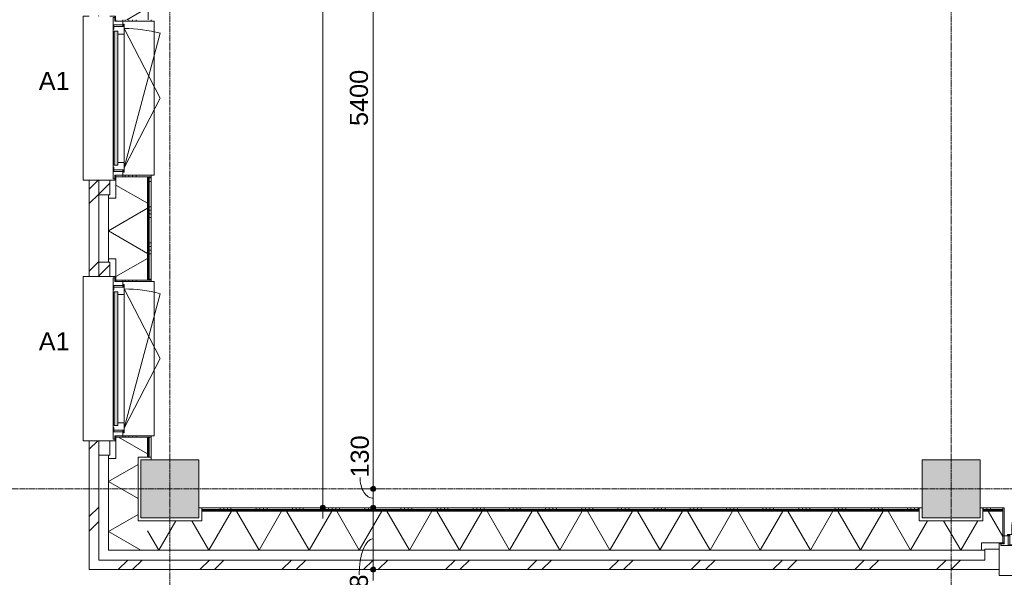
# Model space of a CAD drawing. Header units: millimetres. Extents: x 24169 to 70836, y -5250 to 32049.
# Tile 3 of 46: x 29212 to 36017, y -611 to 3242. Entities that reach past the tile are written whole.
import ezdxf

# ---------------------------------------------------------------- set-up
doc = ezdxf.new("R2010")
doc.units = ezdxf.units.MM
doc.linetypes.add('stramien', pattern=[22.225, 12.7, -3.175, 3.175, -3.175])
doc.layers.add('00_Algemeen', color=7, linetype='Continuous', lineweight=9, true_color=0x00a600)
for name, color, linetype, lineweight in [('00_Algemeen-50', 7, 'Continuous', 9), ('05_Bouwplaatsvoorzieningen', 7, 'Continuous', 9), ('22_Metselwerk', 7, 'Continuous', 18), ('25_Metaalconstructiewerk', 7, 'Continuous', 9), ('30_Kozijnen-ramen-deuren', 7, 'Continuous', 9), ('42_Dekvloeren en vloersystemen', 7, 'Continuous', 9)]:
    doc.layers.add(name, color=color, linetype=linetype, lineweight=lineweight)
doc.styles.add('Arial_1', font='arial.ttf', dxfattribs={"height": 125})
doc.dimstyles.new('00_AEE_maatvoering_2_5mm', dxfattribs={"dimscale": 304.8, "dimtxt": 127.532425, "dimasz": 0.459318, "dimexe": 0.246063, "dimexo": 0.0625, "dimgap": 0, "dimtad": 1, "dimdec": 0, "dimzin": 0, "dimdsep": 46, "dimtxsty": 'Arial_1', "dimblk1": 'DOTSMALL', "dimblk2": 'DOTSMALL', "dimsah": 1, "dimcen": 0.09, "dimdle": 0.246063, "dimazin": 0, "dimtfac": 1, "dimtdec": 4, "dimtix": 1, "dimtmove": 0, "dimatfit": 3, "dimfxl": 0.246063, "dimfxlon": 1, "dimtvp": 1, "dimtolj": 1, "dimtzin": 0, "dimarcsym": 2})
doc.dimstyles.new('00_AEE_maatvoering_2_5mm_1', dxfattribs={"dimscale": 304.8, "dimtxt": 127.532425, "dimasz": 0.459318, "dimexe": 0.246063, "dimexo": 0.0625, "dimgap": 0, "dimtad": 1, "dimdec": 0, "dimzin": 0, "dimdsep": 46, "dimtxsty": 'Arial_1', "dimblk1": 'DOTSMALL', "dimblk2": 'DOTSMALL', "dimsah": 1, "dimcen": 0.09, "dimdle": 0.246063, "dimazin": 0, "dimtfac": 1, "dimtdec": 4, "dimtix": 1, "dimtmove": 1, "dimatfit": 3, "dimfxl": 0.246063, "dimfxlon": 1, "dimtvp": 1, "dimtolj": 1, "dimtzin": 0, "dimarcsym": 2})
pattern_1 = [(45, (30449.4, -2e-13), (-282.8427, 282.8427), []), (45, (30549.4, -3e-13), (-282.8427, 282.8427), [])]

# ---------------------------------------------------------------- blocks, each defined once
blk = doc.blocks.new('Direct Shape - 2410-10368 v1 - IFC-model constructie _zonder onderbouw_ _MM21228_-1202395-02 tweede verdieping - C')
at = {"layer": '25_Metaalconstructiewerk'}
blk.add_hatch(color=256, dxfattribs=at).paths.add_polyline_path([(-200, -200), (200, -200), (200, 200), (-200, 200), (-200, -135.9)])
for p, q in [((200, 200), (-200, 200)), ((-200, 200), (-200, -200)), ((200, -200), (200, 200)), ((-200, -200), (200, -200))]:
    blk.add_line(p, q, dxfattribs=at)
blk = doc.blocks.new('Direct Shape - NLRS_28_SC_TLB_kolom vierkant prefab_gen_AT_kolom vierkant_gen_lxb 400x400_800288-1202466-02 tweede verdieping - C')
blk.add_blockref('Direct Shape - 2410-10368 v1 - IFC-model constructie _zonder onderbouw_ _MM21228_-1202395-02 tweede verdieping - C', (0, 0))
blk = doc.blocks.new('Direct Shape - NLRS_28_SC_TLB_kolom vierkant prefab_gen_AT_kolom vierkant_gen_lxb 400x400_800286-1202498-02 tweede verdieping - C')
blk.add_blockref('Direct Shape - 2410-10368 v1 - IFC-model constructie _zonder onderbouw_ _MM21228_-1202395-02 tweede verdieping - C', (0, 0))
blk = doc.blocks.new('2410-10368 v1 - IFC-model constructie _zonder onderbouw_ _MM21228__ifc-1-02 tweede verdieping - C')
at = {"layer": '25_Metaalconstructiewerk', "lineweight": 9}
for name, p in [('Direct Shape - NLRS_28_SC_TLB_kolom vierkant prefab_gen_AT_kolom vierkant_gen_lxb 400x400_800286-1202498-02 tweede verdieping - C', (0, 0)), ('Direct Shape - NLRS_28_SC_TLB_kolom vierkant prefab_gen_AT_kolom vierkant_gen_lxb 400x400_800288-1202466-02 tweede verdieping - C', (5400, 0))]:
    blk.add_blockref(name, p, dxfattribs=at)
blk = doc.blocks.new('31_AEE_kozijnen_KA1_CS77 - AEE_CS 77_Raam merk A1-V7-02 tweede verdieping - C')
at = {"layer": '30_Kozijnen-ramen-deuren', "true_color": 0xcccccc}
blk.add_hatch(color=254, dxfattribs=at).paths.add_polyline_path([(-462.5, -231.3), (462.5, -231.3), (462.5, -207.3), (-462.5, -207.3)])
at = {"layer": '30_Kozijnen-ramen-deuren'}
for p, q in [((-481.5, -199.5), (-557.5, -199.5)), ((-557.5, -199.5), (-557.5, -212.3)), ((-506.5, -203.3), (-481.5, -203.3)), ((-506.5, -267.5), (-506.5, -203.3)), ((-494.5, -203.8), (-494.5, -272.5)), ((-476.5, -203.8), (-494.5, -203.8)), ((-481.5, -199.5), (-476.5, -199.5)), ((-481.5, -203.3), (-481.5, -199.5)), ((-476.5, -203.3), (-481.5, -203.3)), ((-443.5, -199.5), (-476.5, -199.5)), ((-476.5, -199.5), (-476.5, -203.8)), ((443.5, -199.5), (-443.5, -199.5)), ((-443.5, -207.3), (-443.5, -199.5)), ((443.5, -199.5), (443.5, -207.3)), ((476.5, -199.5), (443.5, -199.5)), ((476.5, -199.5), (481.5, -199.5)), ((476.5, -203.8), (476.5, -199.5)), ((481.5, -203.3), (476.5, -203.3)), ((494.5, -203.8), (476.5, -203.8)), ((481.5, -199.5), (481.5, -203.3)), ((557.5, -199.5), (481.5, -199.5)), ((481.5, -203.3), (506.5, -203.3)), ((494.5, -272.5), (494.5, -203.8)), ((506.5, -203.3), (506.5, -267.5)), ((557.5, -212.3), (557.5, -199.5)), ((-557.5, -212.3), (-532.5, -212.3)), ((-532.5, -212.3), (-532.5, -267.5)), ((-532.5, -267.5), (-506.5, -267.5)), ((-494.5, -267.5), (-506.5, -267.5)), ((-462.5, -231.3), (-462.5, -207.3)), ((-462.5, -231.3), (-462.5, -207.3)), ((-462.5, -207.3), (462.5, -207.3)), ((462.5, -231.3), (-462.5, -231.3)), ((-443.5, -276.5), (-443.5, -231.3)), ((443.5, -231.3), (443.5, -276.5)), ((462.5, -207.3), (462.5, -231.3)), ((462.5, -231.3), (462.5, -207.3)), ((506.5, -267.5), (494.5, -267.5)), ((506.5, -267.5), (532.5, -267.5)), ((532.5, -267.5), (532.5, -212.3)), ((532.5, -212.3), (557.5, -212.3)), ((-494.5, -272.5), (-511.5, -272.5)), ((-511.5, -272.5), (-511.5, -276.5)), ((-511.5, -276.5), (-443.5, -276.5)), ((-481.5, -276.5), (0, -525.7)), ((-481.5, -276.5), (448.7, -525.7)), ((443.5, -276.5), (-443.5, -276.5)), ((0, -525.7), (481.5, -276.5)), ((443.5, -276.5), (511.5, -276.5)), ((511.5, -272.5), (494.5, -272.5)), ((511.5, -276.5), (511.5, -272.5))]:
    blk.add_line(p, q, dxfattribs=at)
blk.add_arc((-481.5, -276.5), 963, 345, 360, dxfattribs=at)
blk = doc.blocks.new('31_AEE_DAI_Dagkant_Interieur - Zonder Onderkant-V21-02 tweede verdieping - C')
at = {"layer": '05_Bouwplaatsvoorzieningen'}
h = blk.add_hatch(dxfattribs=at)
h.set_pattern_fill('FP_93', color=256, style=0, pattern_type=2)
h.set_pattern_definition([(0, (-900, -691.5), (0, 250), []), (0, (-900, -716.5), (0, 250), []), (0, (-900, -741.5), (0, 250), []), (0, (-900, -766.5), (0, 250), [])])
h.paths.add_polyline_path([(-542.5, -267.5), (-542.5, -461.5), (-533, -461.5), (-533, -267.5)])
h.paths.add_polyline_path([(533, -461.5), (542.5, -461.5), (542.5, -267.5), (533, -267.5), (533, -449)])
for p, q in [((-533, -267.5), (-542.5, -267.5)), ((-533, -461.5), (-533, -267.5)), ((533, -267.5), (533, -461.5)), ((542.5, -267.5), (533, -267.5)), ((-542.5, -461.5), (-533, -461.5)), ((533, -461.5), (542.5, -461.5))]:
    blk.add_line(p, q, dxfattribs=at)
blk = doc.blocks.new('31_AEE_DAI_Dagkant_Interieur - Zonder Onderkant-V22-02 tweede verdieping - C')
at = {"layer": '05_Bouwplaatsvoorzieningen'}
h = blk.add_hatch(dxfattribs=at)
h.set_pattern_fill('FP_94', color=256, style=0, pattern_type=2)
h.set_pattern_definition([(0, (-2700, -691.5), (0, 250), []), (0, (-2700, -716.5), (0, 250), []), (0, (-2700, -741.5), (0, 250), []), (0, (-2700, -766.5), (0, 250), [])])
h.paths.add_polyline_path([(-542.5, -267.5), (-542.5, -461.5), (-533, -461.5), (-533, -267.5)])
h.paths.add_polyline_path([(533, -449), (533, -461.5), (542.5, -461.5), (542.5, -267.5), (533, -267.5), (533, -440.6)])
for p, q in [((-533, -267.5), (-542.5, -267.5)), ((-533, -461.5), (-533, -267.5)), ((533, -267.5), (533, -461.5)), ((542.5, -267.5), (533, -267.5)), ((-542.5, -461.5), (-533, -461.5)), ((533, -461.5), (542.5, -461.5))]:
    blk.add_line(p, q, dxfattribs=at)
blk = doc.blocks.new('42_AEE_VE_vensterbank - Standaard-V11-02 tweede verdieping - C')
at = {"layer": '05_Bouwplaatsvoorzieningen'}
for p, q in [((-532.5, -482.5), (-532.5, -267.5)), ((532.5, -267.5), (532.5, -482.5)), ((-532.5, -482.5), (532.5, -482.5))]:
    blk.add_line(p, q, dxfattribs=at)
blk = doc.blocks.new('31_AEE_DAI_Dagkant_Interieur - Zonder Onderkant-V26-02 tweede verdieping - C')
at = {"layer": '05_Bouwplaatsvoorzieningen'}
for p, q in [((-533, -267.5), (-542.5, -267.5)), ((-533, -461.5), (-533, -267.5)), ((533, -267.5), (533, -461.5)), ((542.5, -267.5), (533, -267.5)), ((-542.5, -461.5), (-533, -461.5)), ((533, -461.5), (542.5, -461.5))]:
    blk.add_line(p, q, dxfattribs=at)
blk = doc.blocks.new('21_AEE_WA_lekdorpel - 21_AEE_WA_lekdorpel-6866276-02 tweede verdieping - C')
at = {"layer": '05_Bouwplaatsvoorzieningen'}
for p, q in [((-567.5, -34.5), (-567.5, 8)), ((-567.5, 8), (567.5, 8)), ((567.5, 8), (567.5, -34.5)), ((-567.5, -213), (-567.5, -176.5)), ((567.5, -176.5), (567.5, -213)), ((-567.5, -215), (-567.5, -213)), ((-532.5, -213), (-567.5, -213)), ((-532.5, -215), (-567.5, -215)), ((567.5, -213), (532.5, -213)), ((567.5, -215), (532.5, -215)), ((567.5, -213), (567.5, -215))]:
    blk.add_line(p, q, dxfattribs=at)
blk = doc.blocks.new('21_AEE_WA_lekdorpel - 21_AEE_WA_lekdorpel-V48-02 tweede verdieping - C')
at = {"layer": '05_Bouwplaatsvoorzieningen'}
for p, q in [((-567.5, -34), (-567.5, 8)), ((-567.5, 8), (567.5, 8)), ((567.5, 8), (567.5, -34)), ((-567.5, -213), (-567.5, -176)), ((567.5, -176), (567.5, -213)), ((-567.5, -215), (-567.5, -213)), ((-532.5, -213), (-567.5, -213)), ((-532.5, -215), (-567.5, -215)), ((567.5, -213), (532.5, -213)), ((567.5, -215), (532.5, -215)), ((567.5, -213), (567.5, -215))]:
    blk.add_line(p, q, dxfattribs=at)
blk = doc.blocks.new('DIMBLOCK14-02 tweede verdieping - C')
at = {"layer": '00_Algemeen-50', "transparency": 16777216}
h = blk.add_hatch(color=256, dxfattribs=at)
edge = h.paths.add_edge_path()
edge.add_arc((31305.8, 10750), 17.5, 0, 360)
h = blk.add_hatch(color=256, dxfattribs=at)
edge = h.paths.add_edge_path()
edge.add_arc((31305.8, -130), 17.5, 0, 360)
for p, q in [((31305.8, 10750), (31230.8, 10750)), ((31305.8, -205), (31305.8, 10750)), ((31305.8, 10750), (31380.8, 10750)), ((31305.8, -130), (31230.8, -130)), ((31305.8, -130), (31380.8, -130))]:
    blk.add_line(p, q, dxfattribs=at)
for centre in [(31305.8, 10750), (31305.8, -130)]:
    blk.add_circle(centre, 17.5, dxfattribs=at)
at = {"layer": '00_Algemeen-50', "color": 0, "transparency": 16777216, "insert": (31143.5, 5069.7), "char_height": 125, "width": 576.839, "attachment_point": 1, "rotation": 90, "line_spacing_factor": 0.941778, "style": 'Arial_1'}
blk.add_mtext('10880', dxfattribs=at)
blk = doc.blocks.new('_DotSmall')
at = {"color": 0, "linetype": 'ByBlock', "const_width": 0.5}
blk.add_lwpolyline([(-0.0625, 0, 1), (0.0625, 0, 1)], format="xyb", close=True, dxfattribs=at)
blk = doc.blocks.new('DIMBLOCK92-02 tweede verdieping - C')
at = {"layer": '00_Algemeen-50', "transparency": 16777216}
h = blk.add_hatch(color=256, dxfattribs=at)
edge = h.paths.add_edge_path()
edge.add_arc((31655.8, 5400), 17.5, 0, 360)
h = blk.add_hatch(color=256, dxfattribs=at)
edge = h.paths.add_edge_path()
edge.add_arc((31655.8, 0), 17.5, 0, 360)
for p, q in [((31655.8, 5400), (31580.8, 5400)), ((31655.8, 5400), (31655.8, 0)), ((31655.8, 5400), (31730.8, 5400)), ((31655.8, 0), (31580.8, 0)), ((31655.8, 0), (31730.8, 0))]:
    blk.add_line(p, q, dxfattribs=at)
for centre in [(31655.8, 5400), (31655.8, 0)]:
    blk.add_circle(centre, 17.5, dxfattribs=at)
at = {"layer": '00_Algemeen-50', "color": 0, "transparency": 16777216, "insert": (31493.5, 2507.7), "char_height": 125, "width": 461.471, "attachment_point": 1, "rotation": 90, "line_spacing_factor": 0.941778, "style": 'Arial_1'}
blk.add_mtext('5400', dxfattribs=at)
blk = doc.blocks.new('DIMBLOCK93-02 tweede verdieping - C')
at = {"layer": '00_Algemeen-50', "transparency": 16777216}
h = blk.add_hatch(color=256, dxfattribs=at)
edge = h.paths.add_edge_path()
edge.add_arc((31655.8, 0), 17.5, 0, 360)
h = blk.add_hatch(color=256, dxfattribs=at)
edge = h.paths.add_edge_path()
edge.add_arc((31655.8, -130), 17.5, 0, 360)
for p, q in [((31655.8, 0), (31580.8, 0)), ((31655.8, 0), (31655.8, -130)), ((31655.8, 0), (31730.8, 0)), ((31655.8, -130), (31580.8, -130)), ((31655.8, -130), (31730.8, -130))]:
    blk.add_line(p, q, dxfattribs=at)
for centre in [(31655.8, 0), (31655.8, -130)]:
    blk.add_circle(centre, 17.5, dxfattribs=at)
blk.add_ellipse((31655.8, 78.2), major_axis=(0, 143.2), ratio=0.643299, start_param=1.570796, end_param=3.141593, dxfattribs=at)
at = {"layer": '00_Algemeen-50', "color": 0, "transparency": 16777216, "insert": (31499.5, 78.2), "char_height": 125, "width": 346.103, "attachment_point": 1, "rotation": 90, "line_spacing_factor": 0.941778, "style": 'Arial_1'}
blk.add_mtext('130', dxfattribs=at)
blk = doc.blocks.new('DIMBLOCK94-02 tweede verdieping - C')
at = {"layer": '00_Algemeen-50', "transparency": 16777216}
h = blk.add_hatch(color=256, dxfattribs=at)
edge = h.paths.add_edge_path()
edge.add_arc((31655.8, -130), 17.5, 0, 360)
h = blk.add_hatch(color=256, dxfattribs=at)
edge = h.paths.add_edge_path()
edge.add_arc((31655.8, -557.5), 17.5, 0, 360)
for p, q in [((31655.8, -130), (31580.8, -130)), ((31655.8, -130), (31655.8, -632.5)), ((31655.8, -130), (31730.8, -130)), ((31655.8, -557.5), (31580.8, -557.5)), ((31655.8, -557.5), (31730.8, -557.5))]:
    blk.add_line(p, q, dxfattribs=at)
for centre in [(31655.8, -130), (31655.8, -557.5)]:
    blk.add_circle(centre, 17.5, dxfattribs=at)
blk.add_ellipse((31655.8, -594.4), major_axis=(0, 250.6), ratio=0.391423, start_param=0, end_param=1.570796, dxfattribs=at)
at = {"layer": '00_Algemeen-50', "color": 0, "transparency": 16777216, "insert": (31493.5, -882.8), "char_height": 125, "width": 346.103, "attachment_point": 1, "rotation": 90, "line_spacing_factor": 0.941778, "style": 'Arial_1'}
blk.add_mtext('428', dxfattribs=at)

msp = doc.modelspace()

# ---------------------------------------------------------------- hatches: boundary and pattern name
at = {"layer": '22_Metselwerk', "lineweight": 9}
h = msp.add_hatch(dxfattribs=at)
h.set_pattern_fill('FP_77', color=256, angle=60, style=0, pattern_type=2)
h.set_pattern_definition([(330, (29824.9, 24300), (150, 259.8076), []), (30, (29824.9, 24300), (-150, 259.8076), [])])
h.paths.add_polyline_path([(30094.9, -424.5), (30094.9, -220), (30029.4, -220), (30029.4, 220), (30094.9, 220), (30094.9, 357.5), (29876.9, 357.5), (29876.9, 210), (29824.9, 210), (29824.9, -424.5)])
h.paths.add_polyline_path([(29876.9, 1442.5), (30094.9, 1442.5), (30094.9, 2157.5), (29876.9, 2157.5), (29876.9, 2010), (29824.9, 2010), (29824.9, 1590), (29876.9, 1590)])
h.paths.add_polyline_path([(29876.9, 3242.5), (30094.9, 3242.5), (30094.9, 3957.5), (29876.9, 3957.5), (29876.9, 3810), (29824.9, 3810), (29824.9, 3390), (29876.9, 3390)])
h.paths.add_polyline_path([(29876.9, 5042.5), (30094.9, 5042.5), (30094.9, 5180), (30029.4, 5180), (30029.4, 5620), (30094.9, 5620), (30094.9, 5757.5), (29876.9, 5757.5), (29876.9, 5610), (29824.9, 5610), (29824.9, 5190), (29876.9, 5190)])
h.paths.add_polyline_path([(29876.9, 6842.5), (30094.9, 6842.5), (30094.9, 7557.5), (29876.9, 7557.5), (29876.9, 7410), (29824.9, 7410), (29824.9, 6990), (29876.9, 6990), (29876.9, 6973.8)])
h.paths.add_polyline_path([(29876.9, 8642.5), (30094.9, 8642.5), (30094.9, 9357.5), (29876.9, 9357.5), (29876.9, 9210), (29824.9, 9210), (29824.9, 8790), (29876.9, 8790), (29876.9, 8678.7)])
h.paths.add_polyline_path([(29876.9, 10442.5), (30094.9, 10442.5), (30094.9, 10580), (30029.4, 10580), (30029.4, 11020), (30094.9, 11020), (30094.9, 11157.5), (29876.9, 11157.5), (29876.9, 11010), (29824.9, 11010), (29824.9, 10590), (29876.9, 10590)])
h.paths.add_polyline_path([(30094.9, 12242.5), (30094.9, 12957.5), (29876.9, 12957.5), (29876.9, 12810), (29824.9, 12810), (29824.9, 12390), (29876.9, 12390), (29876.9, 12242.5)])
h.paths.add_polyline_path([(29876.9, 14042.5), (30094.9, 14042.5), (30094.9, 14757.5), (29876.9, 14757.5), (29876.9, 14610), (29824.9, 14610), (29824.9, 14190), (29876.9, 14190)])
h.paths.add_polyline_path([(29876.9, 15842.5), (30094.9, 15842.5), (30094.9, 15980), (30029.4, 15980), (30029.4, 16420), (30094.9, 16420), (30094.9, 16557.5), (29876.9, 16557.5), (29876.9, 16410), (29824.9, 16410), (29824.9, 15990), (29876.9, 15990)])
h.paths.add_polyline_path([(30094.9, 17642.5), (30094.9, 18357.5), (29876.9, 18357.5), (29876.9, 18210), (29824.9, 18210), (29824.9, 17790), (29876.9, 17790), (29876.9, 17642.5)])
h.paths.add_polyline_path([(29876.9, 19442.5), (30094.9, 19442.5), (30094.9, 20157.5), (29876.9, 20157.5), (29876.9, 20010), (29824.9, 20010), (29824.9, 19590), (29876.9, 19590), (29876.9, 19476.2)])
h.paths.add_polyline_path([(29876.9, 21242.5), (30094.9, 21242.5), (30094.9, 21380), (30029.4, 21380), (30029.4, 21820), (30094.9, 21820), (30094.9, 21957.5), (29876.9, 21957.5), (29876.9, 21810), (29824.9, 21810), (29824.9, 21390), (29876.9, 21390)])
h.paths.add_polyline_path([(29876.9, 23042.5), (30094.9, 23042.5), (30094.9, 23757.5), (29876.9, 23757.5), (29876.9, 23610), (29824.9, 23610), (29824.9, 23190), (29876.9, 23190)])
h.paths.add_polyline_path([(29876.9, 24842.5), (30094.9, 24842.5), (30094.9, 25557.5), (29876.9, 25557.5), (29876.9, 25410), (29824.9, 25410), (29824.9, 24990), (29876.9, 24990), (29876.9, 24875)])
h.paths.add_polyline_path([(29876.9, 26642.5), (30094.9, 26642.5), (30094.9, 26780), (30029.4, 26780), (30029.4, 27220), (30094.9, 27220), (30094.9, 27357.5), (29876.9, 27357.5), (29876.9, 27210), (29824.9, 27210), (29824.9, 26790), (29876.9, 26790)])
h = msp.add_hatch(dxfattribs=at)
h.set_pattern_fill('FP_78', color=256, style=0, pattern_type=2)
h.set_pattern_definition([(270, (29824.893, 24300), (25, 2e-15), [])])
h.paths.add_polyline_path([(30106.9, 220), (30106.9, 357.5), (30094.9, 357.5), (30094.9, 220)])
h.paths.add_polyline_path([(30106.9, 1442.5), (30106.9, 2157.5), (30094.9, 2157.5), (30094.9, 1442.5)])
h.paths.add_polyline_path([(30106.9, 3242.5), (30106.9, 3957.5), (30094.9, 3957.5), (30094.9, 3242.5)])
h.paths.add_polyline_path([(30106.9, 5042.5), (30106.9, 5180), (30094.9, 5180), (30094.9, 5042.5)])
h.paths.add_polyline_path([(30106.9, 5620), (30106.9, 5757.5), (30094.9, 5757.5), (30094.9, 5620)])
h.paths.add_polyline_path([(30106.9, 6842.5), (30106.9, 7557.5), (30094.9, 7557.5), (30094.9, 6842.5)])
h.paths.add_polyline_path([(30106.9, 8642.5), (30106.9, 9357.5), (30094.9, 9357.5), (30094.9, 8642.5)])
h.paths.add_polyline_path([(30094.9, 10442.5), (30106.9, 10442.5), (30106.9, 10580), (30094.9, 10580)])
h.paths.add_polyline_path([(30106.9, 11020), (30106.9, 11157.5), (30094.9, 11157.5), (30094.9, 11020)])
h.paths.add_polyline_path([(30106.9, 12242.5), (30106.9, 12957.5), (30094.9, 12957.5), (30094.9, 12242.5)])
h.paths.add_polyline_path([(30106.9, 14042.5), (30106.9, 14757.5), (30094.9, 14757.5), (30094.9, 14042.5)])
h.paths.add_polyline_path([(30106.9, 15842.5), (30106.9, 15980), (30094.9, 15980), (30094.9, 15842.5)])
h.paths.add_polyline_path([(30106.9, 16420), (30106.9, 16557.5), (30094.9, 16557.5), (30094.9, 16420)])
h.paths.add_polyline_path([(30094.9, 17642.5), (30106.9, 17642.5), (30106.9, 17920), (30094.9, 17920), (30094.9, 17771.4)])
h.paths.add_polyline_path([(30094.9, 17950), (30106.9, 17950), (30106.9, 18050), (30094.9, 18050)])
h.paths.add_polyline_path([(30106.9, 18080), (30106.9, 18357.5), (30094.9, 18357.5), (30094.9, 18080)])
h.paths.add_polyline_path([(30094.9, 19442.5), (30106.9, 19442.5), (30106.9, 20157.5), (30094.9, 20157.5), (30094.9, 19476.2)])
h.paths.add_polyline_path([(30094.9, 21242.5), (30106.9, 21242.5), (30106.9, 21380), (30094.9, 21380)])
h.paths.add_polyline_path([(30106.9, 21820), (30106.9, 21957.5), (30094.9, 21957.5), (30094.9, 21820)])
h.paths.add_polyline_path([(30094.9, 23042.5), (30106.9, 23042.5), (30106.9, 23757.5), (30094.9, 23757.5), (30094.9, 23454.3)])
h.paths.add_polyline_path([(30094.9, 24842.5), (30106.9, 24842.5), (30106.9, 25117.5), (30094.9, 25117.5), (30094.9, 24875)])
h.paths.add_polyline_path([(30106.9, 25147.5), (30106.9, 25247.5), (30094.9, 25247.5), (30094.9, 25147.5)])
h.paths.add_polyline_path([(30094.9, 25277.5), (30106.9, 25277.5), (30106.9, 25557.5), (30094.9, 25557.5), (30094.9, 25443.3)])
h.paths.add_polyline_path([(30094.9, 26642.5), (30106.9, 26642.5), (30106.9, 26780), (30094.9, 26780)])
h.paths.add_polyline_path([(30106.9, 27220), (30106.9, 27357.5), (30094.9, 27357.5), (30094.9, 27220)])
h = msp.add_hatch(dxfattribs=at)
h.set_pattern_fill('FP_76', color=256, angle=90, style=0, pattern_type=2)
h.set_pattern_definition([(1e-13, (29824.9, 24200), (-4e-13, 250), []), (1e-13, (29824.9, 24175), (-4e-13, 250), []), (1e-13, (29824.9, 24150), (-4e-13, 250), []), (1e-13, (29824.9, 24125), (-4e-13, 250), [])])
h.paths.add_polyline_path([(30119.4, 220), (30119.4, 357.5), (30106.9, 357.5), (30106.9, 220)])
h.paths.add_polyline_path([(30106.9, 1442.5), (30119.4, 1442.5), (30119.4, 2157.5), (30106.9, 2157.5), (30106.9, 1859.1)])
h.paths.add_polyline_path([(30119.4, 3242.5), (30119.4, 3957.5), (30106.9, 3957.5), (30106.9, 3242.5)])
h.paths.add_polyline_path([(30119.4, 5042.5), (30119.4, 5180), (30106.9, 5180), (30106.9, 5042.5)])
h.paths.add_polyline_path([(30119.4, 5620), (30119.4, 5757.5), (30106.9, 5757.5), (30106.9, 5620)])
h.paths.add_polyline_path([(30106.9, 6842.5), (30119.4, 6842.5), (30119.4, 7557.5), (30106.9, 7557.5), (30106.9, 6973.8)])
h.paths.add_polyline_path([(30106.9, 8642.5), (30119.4, 8642.5), (30119.4, 9357.5), (30106.9, 9357.5), (30106.9, 8678.7)])
h.paths.add_polyline_path([(30119.4, 10442.5), (30119.4, 10580), (30106.9, 10580), (30106.9, 10442.5)])
h.paths.add_polyline_path([(30119.4, 11020), (30119.4, 11157.5), (30106.9, 11157.5), (30106.9, 11020)])
h.paths.add_polyline_path([(30119.4, 12242.5), (30119.4, 12957.5), (30106.9, 12957.5), (30106.9, 12242.5)])
h.paths.add_polyline_path([(30119.4, 14042.5), (30119.4, 14757.5), (30106.9, 14757.5), (30106.9, 14042.5)])
h.paths.add_polyline_path([(30106.9, 15842.5), (30119.4, 15842.5), (30119.4, 15980), (30106.9, 15980)])
h.paths.add_polyline_path([(30119.4, 16420), (30119.4, 16557.5), (30106.9, 16557.5), (30106.9, 16420)])
h.paths.add_polyline_path([(30119.4, 17642.5), (30119.4, 17920), (30106.9, 17920), (30106.9, 17642.5)])
h.paths.add_polyline_path([(30119.4, 17950), (30119.4, 18050), (30106.9, 18050), (30106.9, 17950)])
h.paths.add_polyline_path([(30106.9, 18080), (30119.4, 18080), (30119.4, 18357.5), (30106.9, 18357.5), (30106.9, 18339.7)])
h.paths.add_polyline_path([(30106.9, 19442.5), (30119.4, 19442.5), (30119.4, 20157.5), (30106.9, 20157.5), (30106.9, 19476.2)])
h.paths.add_polyline_path([(30119.4, 21242.5), (30119.4, 21380), (30106.9, 21380), (30106.9, 21242.5)])
h.paths.add_polyline_path([(30119.4, 21820), (30119.4, 21957.5), (30106.9, 21957.5), (30106.9, 21820)])
h.paths.add_polyline_path([(30106.9, 23042.5), (30119.4, 23042.5), (30119.4, 23757.5), (30106.9, 23757.5), (30106.9, 23454.3)])
h.paths.add_polyline_path([(30119.4, 24842.5), (30119.4, 25117.5), (30106.9, 25117.5), (30106.9, 24842.5)])
h.paths.add_polyline_path([(30119.4, 25147.5), (30119.4, 25247.5), (30106.9, 25247.5), (30106.9, 25147.5)])
h.paths.add_polyline_path([(30119.4, 25277.5), (30119.4, 25557.5), (30106.9, 25557.5), (30106.9, 25277.5)])
h.paths.add_polyline_path([(30119.4, 26642.5), (30119.4, 26780), (30106.9, 26780), (30106.9, 26642.5)])
h.paths.add_polyline_path([(30119.4, 27220), (30119.4, 27357.5), (30106.9, 27357.5), (30106.9, 27220)])
h = msp.add_hatch(dxfattribs=at)
h.set_pattern_fill('FP_79', color=256, angle=45, style=0, pattern_type=2)
h.set_pattern_definition(pattern_1)
h.paths.add_polyline_path([(29692.4, -557.5), (29758.4, -557.5), (29757.9, 332.5), (29692.4, 332.5), (29692.4, -414)])
h.paths.add_polyline_path([(29692.4, 1467.5), (29757.9, 1467.5), (29757.9, 2132.5), (29692.4, 2132.5), (29692.4, 1859.1)])
h.paths.add_polyline_path([(29757.9, 3267.5), (29757.9, 3932.5), (29692.4, 3932.5), (29692.4, 3267.5)])
h.paths.add_polyline_path([(29757.9, 5067.5), (29757.9, 5732.5), (29692.4, 5732.5), (29692.4, 5067.5)])
h.paths.add_polyline_path([(29757.9, 6867.5), (29757.9, 7532.5), (29692.4, 7532.5), (29692.4, 6867.5)])
h.paths.add_polyline_path([(29692.4, 8667.5), (29757.9, 8667.5), (29757.9, 9332.5), (29692.4, 9332.5), (29692.4, 8678.7)])
h.paths.add_polyline_path([(29757.9, 10467.5), (29757.9, 11132.5), (29692.4, 11132.5), (29692.4, 10467.5)])
h.paths.add_polyline_path([(29757.9, 12267.5), (29757.9, 12932.5), (29692.4, 12932.5), (29692.4, 12267.5)])
h.paths.add_polyline_path([(29757.9, 14067.5), (29757.9, 14732.5), (29692.4, 14732.5), (29692.4, 14067.5)])
h.paths.add_polyline_path([(29757.9, 15867.5), (29757.9, 16532.5), (29692.4, 16532.5), (29692.4, 15867.5)])
h.paths.add_polyline_path([(29692.4, 17667.5), (29757.9, 17667.5), (29757.9, 18332.5), (29692.4, 18332.5), (29692.4, 17771.4)])
h.paths.add_polyline_path([(29692.4, 19467.5), (29757.9, 19467.5), (29757.9, 20132.5), (29692.4, 20132.5), (29692.4, 19476.2)])
h.paths.add_polyline_path([(29757.9, 21267.5), (29757.9, 21932.5), (29692.4, 21932.5), (29692.4, 21267.5)])
h.paths.add_polyline_path([(29692.4, 23067.5), (29757.9, 23067.5), (29757.9, 23732.5), (29692.4, 23732.5), (29692.4, 23454.3)])
h.paths.add_polyline_path([(29692.4, 24867.5), (29757.9, 24867.5), (29757.9, 25532.5), (29692.4, 25532.5), (29692.4, 25159.2)])
h.paths.add_polyline_path([(29692.4, 26667.5), (29757.9, 26667.5), (29757.9, 27332.5), (29692.4, 27332.5), (29692.4, 26864.1)])
h = msp.add_hatch(dxfattribs=at)
h.set_pattern_fill('FP_79', color=256, angle=45, style=0, pattern_type=2)
h.set_pattern_definition(pattern_1)
h.paths.add_polyline_path([(29834.4, 2032.5), (29834.4, 2132.5), (29758.4, 2132.5), (29758.4, 2032.5)])
h = msp.add_hatch(dxfattribs=at)
h.set_pattern_fill('FP_79', color=256, angle=45, style=0, pattern_type=2)
h.set_pattern_definition(pattern_1)
h.paths.add_polyline_path([(29834.4, 1467.5), (29834.4, 1567.5), (29758.4, 1567.5), (29758.4, 1467.5)])
h = msp.add_hatch(dxfattribs=at)
h.set_pattern_fill('FP_96', color=256, angle=90, style=0, pattern_type=2)
h.set_pattern_definition([(90, (52096.64, -424.5), (-250, -8e-13), []), (90, (52121.64, -424.5), (-250, -8e-13), []), (90, (52146.64, -424.5), (-250, -8e-13), []), (90, (52171.64, -424.5), (-250, -8e-13), [])])
h.paths.add_polyline_path([(63650.2, -142.5), (63650.2, -130), (62791.9, -130), (62791.9, -142.5), (63072.3, -142.5)])
h.paths.add_polyline_path([(62494.3, -142.5), (62506.9, -142.5), (62506.9, -130), (62097, -130), (62097, -142.5), (62205.4, -142.5)])
h.paths.add_polyline_path([(60177, -142.5), (60177, -130), (60091.9, -130), (60091.9, -142.5)])
h.paths.add_polyline_path([(59806.9, -142.5), (59806.9, -130), (59516.9, -130), (59516.9, -142.5), (59604.7, -142.5)])
h.paths.add_polyline_path([(57391.9, -142.5), (57596.9, -142.5), (57596.9, -130), (57391.9, -130)])
h.paths.add_polyline_path([(56936.8, -142.5), (57106.9, -142.5), (57106.9, -130), (56936.8, -130)])
h.paths.add_polyline_path([(53696.8, -142.5), (53696.8, -130), (53669.4, -130), (53669.4, -142.5), (53680.8, -142.5)])
h.paths.add_polyline_path([(53247.4, -142.5), (53396.9, -142.5), (53396.9, -130), (52069.4, -130), (52069.4, -142.5), (52091.5, -142.5)])
h.paths.add_polyline_path([(51491.9, -142.5), (51629.4, -142.5), (51629.4, -130), (51491.9, -130)])
h.paths.add_polyline_path([(50357.7, -142.5), (50406.9, -142.5), (50406.9, -130), (49691.9, -130), (49691.9, -142.5), (49779.8, -142.5)])
h.paths.add_polyline_path([(48606.9, -142.5), (48606.9, -130), (47891.9, -130), (47891.9, -142.5), (48045.9, -142.5)])
h.paths.add_polyline_path([(46669.4, -142.5), (46806.9, -142.5), (46806.9, -130), (46669.4, -130)])
h.paths.add_polyline_path([(46229.4, -142.5), (46229.4, -130), (46091.9, -130), (46091.9, -142.5)])
h.paths.add_polyline_path([(44867.3, -142.5), (45006.9, -142.5), (45006.9, -130), (44291.9, -130), (44291.9, -142.5), (44578.3, -142.5)])
h.paths.add_polyline_path([(42844.5, -142.5), (43206.9, -142.5), (43206.9, -130), (42491.9, -130), (42491.9, -142.5)])
h.paths.add_polyline_path([(41406.9, -142.5), (41406.9, -130), (41269.4, -130), (41269.4, -142.5), (41399.7, -142.5)])
h.paths.add_polyline_path([(40829.4, -142.5), (40829.4, -130), (40691.9, -130), (40691.9, -142.5), (40821.8, -142.5)])
h.paths.add_polyline_path([(39376.9, -142.5), (39606.9, -142.5), (39606.9, -130), (38891.9, -130), (38891.9, -142.5)])
h.paths.add_polyline_path([(37344.4, -142.5), (37344.4, -130), (37091.9, -130), (37091.9, -142.5)])
h.paths.add_polyline_path([(37374.4, -142.5), (37806.9, -142.5), (37806.9, -130), (37374.4, -130)])
h.paths.add_polyline_path([(35909.3, -142.5), (36006.9, -142.5), (36006.9, -130), (35869.4, -130), (35869.4, -142.5)])
h.paths.add_polyline_path([(35429.4, -142.5), (35429.4, -130), (30469.4, -130), (30469.4, -142.5), (31285.8, -142.5)])
h = msp.add_hatch(dxfattribs=at)
h.set_pattern_fill('FP_97', color=256, angle=60, style=0, pattern_type=2)
h.set_pattern_definition([(60, (51996.64, -424.5), (-259.8076, 150), []), (120, (51996.64, -424.5), (-259.8076, -150), [])])
h.paths.add_polyline_path([(63650.2, -424.5), (63650.2, -154.5), (62779.4, -154.5), (62779.4, -220), (62519.4, -220), (62519.4, -154.5), (62097, -154.5), (62097, -158), (62132, -158), (62132, -424.5), (62494.3, -424.5)])
h.paths.add_polyline_path([(59551.9, -424.5), (60142, -424.5), (60142, -158), (60177, -158), (60177, -154.5), (60079.4, -154.5), (60079.4, -220), (59819.4, -220), (59819.4, -154.5), (59516.9, -154.5), (59516.9, -158.5), (59551.9, -158.5), (59551.9, -414)])
h.paths.add_polyline_path([(57292.9, -424.5), (57561.9, -424.5), (57561.9, -158.5), (57596.9, -158.5), (57596.9, -154.5), (57379.4, -154.5), (57379.4, -220), (57119.4, -220), (57119.4, -154.5), (56936.8, -154.5), (56936.8, -158.5), (56971.8, -158.5), (56971.8, -424.5)])
h.paths.add_polyline_path([(53247.4, -424.5), (53661.8, -424.5), (53661.8, -220), (53409.4, -220), (53409.4, -154.5), (52069.4, -154.5), (52069.4, -220), (51629.4, -220), (51629.4, -154.5), (51491.9, -154.5), (51491.9, -372.5), (51639.4, -372.5), (51639.4, -424.5), (52091.5, -424.5)])
h.paths.add_polyline_path([(50259.4, -424.5), (50259.4, -372.5), (50406.9, -372.5), (50406.9, -154.5), (49691.9, -154.5), (49691.9, -372.5), (49839.4, -372.5), (49839.4, -424.5)])
h.paths.add_polyline_path([(48039.4, -424.5), (48459.4, -424.5), (48459.4, -372.5), (48606.9, -372.5), (48606.9, -154.5), (47891.9, -154.5), (47891.9, -372.5), (48039.4, -372.5), (48039.4, -414)])
h.paths.add_polyline_path([(46239.4, -424.5), (46659.4, -424.5), (46659.4, -372.5), (46806.9, -372.5), (46806.9, -154.5), (46669.4, -154.5), (46669.4, -220), (46229.4, -220), (46229.4, -154.5), (46091.9, -154.5), (46091.9, -372.5), (46239.4, -372.5), (46239.4, -414)])
h.paths.add_polyline_path([(44859.4, -424.5), (44859.4, -372.5), (45006.9, -372.5), (45006.9, -154.5), (44291.9, -154.5), (44291.9, -372.5), (44439.4, -372.5), (44439.4, -424.5)])
h.paths.add_polyline_path([(42639.4, -424.5), (43059.4, -424.5), (43059.4, -372.5), (43206.9, -372.5), (43206.9, -154.5), (42491.9, -154.5), (42491.9, -372.5), (42639.4, -372.5), (42639.4, -414)])
h.paths.add_polyline_path([(40839.4, -424.5), (41259.4, -424.5), (41259.4, -372.5), (41406.9, -372.5), (41406.9, -154.5), (41269.4, -154.5), (41269.4, -220), (40829.4, -220), (40829.4, -154.5), (40691.9, -154.5), (40691.9, -372.5), (40839.4, -372.5), (40839.4, -414)])
h.paths.add_polyline_path([(39376.9, -424.5), (39459.4, -424.5), (39459.4, -372.5), (39606.9, -372.5), (39606.9, -154.5), (38891.9, -154.5), (38891.9, -372.5), (39039.4, -372.5), (39039.4, -424.5)])
h.paths.add_polyline_path([(37659.4, -424.5), (37659.4, -372.5), (37806.9, -372.5), (37806.9, -154.5), (37091.9, -154.5), (37091.9, -372.5), (37239.4, -372.5), (37239.4, -424.5)])
h.paths.add_polyline_path([(35859.4, -424.5), (35859.4, -372.5), (36006.9, -372.5), (36006.9, -154.5), (35869.4, -154.5), (35869.4, -220), (35429.4, -220), (35429.4, -154.5), (30469.4, -154.5), (30469.4, -220), (30094.9, -220), (30094.9, -424.5), (31285.8, -424.5)])
h.paths.add_polyline_path([(53696.8, -158.5), (53696.8, -154.5), (53669.4, -154.5), (53669.4, -158.5), (53680.8, -158.5)])
h = msp.add_hatch(dxfattribs=at)
h.set_pattern_fill('FP_98', color=256, style=0, pattern_type=2)
h.set_pattern_definition([(0, (51996.643, -424.5), (2e-15, 25), [])])
h.paths.add_polyline_path([(63650.2, -154.5), (63650.2, -142.5), (62779.4, -142.5), (62779.4, -154.5), (63072.3, -154.5)])
h.paths.add_polyline_path([(62097, -154.5), (62519.4, -154.5), (62519.4, -142.5), (62097, -142.5)])
h.paths.add_polyline_path([(60079.4, -154.5), (60177, -154.5), (60177, -142.5), (60079.4, -142.5)])
h.paths.add_polyline_path([(59516.9, -154.5), (59819.4, -154.5), (59819.4, -142.5), (59516.9, -142.5)])
h.paths.add_polyline_path([(57581.9, -154.5), (57596.9, -154.5), (57596.9, -142.5), (57379.4, -142.5), (57379.4, -154.5)])
h.paths.add_polyline_path([(57119.4, -154.5), (57119.4, -142.5), (56936.8, -142.5), (56936.8, -154.5), (57003.9, -154.5)])
h.paths.add_polyline_path([(53680.8, -154.5), (53696.8, -154.5), (53696.8, -142.5), (53669.4, -142.5), (53669.4, -154.5)])
h.paths.add_polyline_path([(53247.4, -154.5), (53409.4, -154.5), (53409.4, -142.5), (52069.4, -142.5), (52069.4, -154.5), (52091.5, -154.5)])
h.paths.add_polyline_path([(51491.9, -154.5), (51629.4, -154.5), (51629.4, -142.5), (51491.9, -142.5)])
h.paths.add_polyline_path([(49691.9, -154.5), (50406.9, -154.5), (50406.9, -142.5), (49691.9, -142.5)])
h.paths.add_polyline_path([(48606.9, -154.5), (48606.9, -142.5), (47891.9, -142.5), (47891.9, -154.5), (48045.9, -154.5)])
h.paths.add_polyline_path([(46806.9, -154.5), (46806.9, -142.5), (46669.4, -142.5), (46669.4, -154.5)])
h.paths.add_polyline_path([(46229.4, -154.5), (46229.4, -142.5), (46091.9, -142.5), (46091.9, -154.5)])
h.paths.add_polyline_path([(45006.9, -154.5), (45006.9, -142.5), (44291.9, -142.5), (44291.9, -154.5), (44867.3, -154.5)])
h.paths.add_polyline_path([(43206.9, -154.5), (43206.9, -142.5), (42491.9, -142.5), (42491.9, -154.5), (42844.5, -154.5)])
h.paths.add_polyline_path([(41406.9, -154.5), (41406.9, -142.5), (41269.4, -142.5), (41269.4, -154.5), (41399.7, -154.5)])
h.paths.add_polyline_path([(40829.4, -154.5), (40829.4, -142.5), (40691.9, -142.5), (40691.9, -154.5), (40821.8, -154.5)])
h.paths.add_polyline_path([(39606.9, -154.5), (39606.9, -142.5), (38891.9, -142.5), (38891.9, -154.5), (39376.9, -154.5)])
h.paths.add_polyline_path([(37643.1, -154.5), (37806.9, -154.5), (37806.9, -142.5), (37374.4, -142.5), (37374.4, -154.5)])
h.paths.add_polyline_path([(37344.4, -154.5), (37344.4, -142.5), (37091.9, -142.5), (37091.9, -154.5)])
h.paths.add_polyline_path([(36006.9, -154.5), (36006.9, -142.5), (35869.4, -142.5), (35869.4, -154.5), (35909.3, -154.5)])
h.paths.add_polyline_path([(35429.4, -154.5), (35429.4, -142.5), (30469.4, -142.5), (30469.4, -154.5), (31285.8, -154.5)])
h = msp.add_hatch(dxfattribs=at)
h.set_pattern_fill('FP_79', color=256, angle=45, style=0, pattern_type=2)
h.set_pattern_definition(pattern_1)
h.paths.add_polyline_path([(50381.9, -557.5), (50381.9, -491.5), (49716.9, -491.5), (49716.9, -557.5), (49779.8, -557.5)])
h.paths.add_polyline_path([(48581.9, -557.5), (48581.9, -491.5), (47916.9, -491.5), (47916.9, -557.5)])
h.paths.add_polyline_path([(46312.1, -557.5), (46781.9, -557.5), (46781.9, -491.5), (46116.9, -491.5), (46116.9, -557.5)])
h.paths.add_polyline_path([(44981.9, -557.5), (44981.9, -491.5), (44316.9, -491.5), (44316.9, -557.5)])
h.paths.add_polyline_path([(43181.9, -557.5), (43181.9, -491.5), (42516.9, -491.5), (42516.9, -557.5), (42844.5, -557.5)])
h.paths.add_polyline_path([(41381.9, -557.5), (41381.9, -491.5), (40716.9, -491.5), (40716.9, -557.5)])
h.paths.add_polyline_path([(39376.9, -557.5), (39581.9, -557.5), (39581.9, -491.5), (38916.9, -491.5), (38916.9, -557.5)])
h.paths.add_polyline_path([(37116.9, -557.5), (37781.9, -557.5), (37781.9, -491.5), (37116.9, -491.5)])
h.paths.add_polyline_path([(35909.3, -557.5), (35981.9, -557.5), (35981.9, -491.5), (29758.4, -491.5), (29758.4, -557.5), (31285.8, -557.5)])

# ---------------------------------------------------------------- linework, layer by layer
at = {"layer": '00_Algemeen', "color": 150, "linetype": 'stramien', "true_color": 0x0080ff}
for p, q in [((30249.4, -4950.1), (30249.4, 31749.5)), ((35649.4, -4950.1), (35649.4, 31749.5)), ((68718, 0), (24734, 0))]:
    msp.add_line(p, q, dxfattribs=at)
at = {"layer": '22_Metselwerk', "lineweight": 9}
for p, q in [((29876.9, 3232.5), (29876.9, 3242.5)), ((29757.9, 2132.5), (29692.4, 2132.5)), ((29692.4, 2132.5), (29692.4, 1467.5)), ((29757.9, 2010), (29757.9, 2132.5)), ((29758.4, 1467.5), (29758.4, 2132.5)), ((29834.4, 2132.5), (29758.4, 2132.5)), ((29834.4, 2032.5), (29834.4, 2132.5)), ((29876.9, 2157.5), (29876.9, 2167.5)), ((30119.4, 2157.5), (30094.9, 2157.5)), ((30106.9, 2157.5), (30106.9, 1442.5)), ((30119.4, 1442.5), (30119.4, 2157.5)), ((29758.4, 2010), (29757.9, 2010)), ((29758.4, 2032.5), (29834.4, 2032.5)), ((29824.9, 2010), (29824.9, 2032.5)), ((29757.9, 1467.5), (29757.9, 1590)), ((29757.9, 1590), (29758.4, 1590)), ((29834.4, 1567.5), (29758.4, 1567.5)), ((29824.9, 1567.5), (29824.9, 1590)), ((29834.4, 1467.5), (29834.4, 1567.5)), ((29692.4, 1467.5), (29757.9, 1467.5)), ((29758.4, 1467.5), (29834.4, 1467.5)), ((29876.9, 1432.5), (29876.9, 1442.5)), ((30094.9, 1442.5), (30119.4, 1442.5)), ((29876.9, 357.5), (29876.9, 367.5)), ((30119.4, 357.5), (30094.9, 357.5)), ((30106.9, 357.5), (30106.9, 220)), ((30119.4, 220), (30119.4, 357.5)), ((29757.9, 332.5), (29692.4, 332.5)), ((29692.4, 332.5), (29692.4, -557.5)), ((29757.9, 210), (29757.9, 332.5)), ((29758.4, -491.5), (29758.4, 332.5)), ((29834.4, 332.5), (29758.4, 332.5)), ((29834.4, 232.5), (29834.4, 332.5)), ((29758.4, 210), (29757.9, 210)), ((29758.4, 232.5), (29834.4, 232.5)), ((29824.9, 210), (29824.9, 232.5)), ((30094.9, 220), (30119.4, 220)), ((35429.4, -130), (30469.4, -130)), ((30469.4, -130), (30469.4, -154.5)), ((35429.4, -154.5), (35429.4, -130)), ((36006.9, -130), (35869.4, -130)), ((35869.4, -130), (35869.4, -154.5)), ((36006.9, -154.5), (36006.9, -130)), ((30469.4, -142.5), (35429.4, -142.5)), ((35869.4, -142.5), (36006.9, -142.5)), ((30119.4, -220), (30094.9, -220)), ((36016.9, -372.5), (36006.9, -372.5)), ((35881.9, -424.5), (35859.4, -424.5)), ((35981.9, -415.5), (35881.9, -415.5)), ((35881.9, -415.5), (35881.9, -491.5)), ((35981.9, -491.5), (35981.9, -415.5)), ((35881.9, -491.5), (29758.4, -491.5)), ((35981.9, -557.5), (35981.9, -491.5)), ((29692.4, -557.5), (35981.9, -557.5))]:
    msp.add_line(p, q, dxfattribs=at)
at = {"layer": '22_Metselwerk'}
for p, q in [((30094.9, 2157.5), (29876.9, 2157.5)), ((29876.9, 2157.5), (29876.9, 2010)), ((30094.9, 2157.5), (30094.9, 1442.5)), ((29876.9, 2010), (29824.9, 2010)), ((29824.9, 2010), (29824.9, 1590)), ((29824.9, 1590), (29876.9, 1590)), ((29876.9, 1590), (29876.9, 1442.5)), ((29876.9, 1442.5), (30094.9, 1442.5)), ((30094.9, 357.5), (29876.9, 357.5)), ((29876.9, 357.5), (29876.9, 210)), ((30094.9, 357.5), (30094.9, 220)), ((29876.9, 210), (29824.9, 210)), ((29824.9, 210), (29824.9, -424.5)), ((30029.4, -220), (30029.4, 220)), ((30029.4, 220), (30094.9, 220)), ((30469.4, -154.5), (30469.4, -220)), ((30469.4, -154.5), (35429.4, -154.5)), ((35429.4, -220), (35429.4, -154.5)), ((35869.4, -154.5), (35869.4, -220)), ((35869.4, -154.5), (36006.9, -154.5)), ((36006.9, -372.5), (36006.9, -154.5)), ((30094.9, -220), (30029.4, -220)), ((30469.4, -220), (30119.4, -220)), ((35869.4, -220), (35429.4, -220)), ((35859.4, -424.5), (35859.4, -372.5)), ((35859.4, -372.5), (36006.9, -372.5)), ((29824.9, -424.5), (35859.4, -424.5))]:
    msp.add_line(p, q, dxfattribs=at)
at = {"layer": '42_Dekvloeren en vloersystemen'}
for p, q in [((30119.4, 220), (30119.4, 200)), ((30449.4, -130), (30469.4, -130)), ((35429.4, -130), (35449.4, -130)), ((35849.4, -130), (35869.4, -130))]:
    msp.add_line(p, q, dxfattribs=at)

# ---------------------------------------------------------------- block references
at = {"lineweight": 5}
msp.add_blockref('2410-10368 v1 - IFC-model constructie _zonder onderbouw_ _MM21228__ifc-1-02 tweede verdieping - C', (30249.4, 0), dxfattribs=at)
at = {"layer": '05_Bouwplaatsvoorzieningen'}
for name, p, rotation in [('21_AEE_WA_lekdorpel - 21_AEE_WA_lekdorpel-6866276-02 tweede verdieping - C', (29657.9, 2700), 90.0000000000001), ('31_AEE_DAI_Dagkant_Interieur - Zonder Onderkant-V22-02 tweede verdieping - C', (29657.9, 2700), 90.0000000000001), ('42_AEE_VE_vensterbank - Standaard-V11-02 tweede verdieping - C', (29657.9, 2700), 89.99999999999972), ('21_AEE_WA_lekdorpel - 21_AEE_WA_lekdorpel-6866276-02 tweede verdieping - C', (29657.9, 900), 90.0000000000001), ('31_AEE_DAI_Dagkant_Interieur - Zonder Onderkant-V21-02 tweede verdieping - C', (29657.9, 900), 90.0000000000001), ('42_AEE_VE_vensterbank - Standaard-V11-02 tweede verdieping - C', (29657.9, 900), 89.99999999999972), ('31_AEE_DAI_Dagkant_Interieur - Zonder Onderkant-V26-02 tweede verdieping - C', (36549.4, -591.5), 180), ('21_AEE_WA_lekdorpel - 21_AEE_WA_lekdorpel-V48-02 tweede verdieping - C', (36549.4, -591.5), 180)]:
    msp.add_blockref(name, p, dxfattribs=dict(at, rotation=rotation))
at = {"layer": '30_Kozijnen-ramen-deuren'}
for p, rotation in [((29657.9, 2700), 90.0000000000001), ((29657.9, 900), 90.0000000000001), ((36549.4, -591.5), 180)]:
    msp.add_blockref('31_AEE_kozijnen_KA1_CS77 - AEE_CS 77_Raam merk A1-V7-02 tweede verdieping - C', p, dxfattribs=dict(at, rotation=rotation))

# ---------------------------------------------------------------- texts
at = {"layer": '30_Kozijnen-ramen-deuren', "char_height": 125, "width": 256.54, "attachment_point": 1, "style": 'Arial_1'}
for insert in [(29343.4, 2882.1), (29343.4, 1082.1)]:
    msp.add_mtext('A1', dxfattribs=dict(at, insert=insert))

# ---------------------------------------------------------------- dimensions: what is measured, and where the dimension line sits
at = {"layer": '00_Algemeen', "color": 7}
for base, p1, p2, override, picture, middle in [((31305.8, 10750), (31230.8, -130), (31230.8, 10750), {"dimpost": '<>', "dimfxl": 10880}, 'DIMBLOCK14-02 tweede verdieping - C', (31241.9, 5310)), ((31655.8, 0), (31730.8, 5400), (31730.8, 0), {"dimpost": '<>', "dimfxl": 5400}, 'DIMBLOCK92-02 tweede verdieping - C', (31591.9, 2700))]:
    dim = msp.add_linear_dim(base=base, p1=p1, p2=p2, angle=90, dimstyle='00_AEE_maatvoering_2_5mm', override=override, dxfattribs=at)
    dim.commit()
    dim.dimension.update_dxf_attribs({"geometry": picture, "text_midpoint": middle})
for base, p1, p2, override, picture, middle in [((31655.8, -130), (31730.8, 0), (31730.8, -130), {"dimpost": '<>', "dimfxl": 130.000001}, 'DIMBLOCK93-02 tweede verdieping - C', (31582.8, 251.2)), ((31655.7514741, -557.5), (31730.7514741, -130), (31730.7514741, -557.5), {"dimpost": '<>', "dimfxl": 427.5}, 'DIMBLOCK94-02 tweede verdieping - C', (31576.8060986, -709.7468473))]:
    dim = msp.add_linear_dim(base=base, p1=p1, p2=p2, angle=90, dimstyle='00_AEE_maatvoering_2_5mm_1', override=override, dxfattribs=at)
    dim.commit()
    dim.dimension.update_dxf_attribs({"geometry": picture, "text_midpoint": middle, "dimtype": 160, "text_rotation": 90})

doc.saveas('drawing.dxf')
